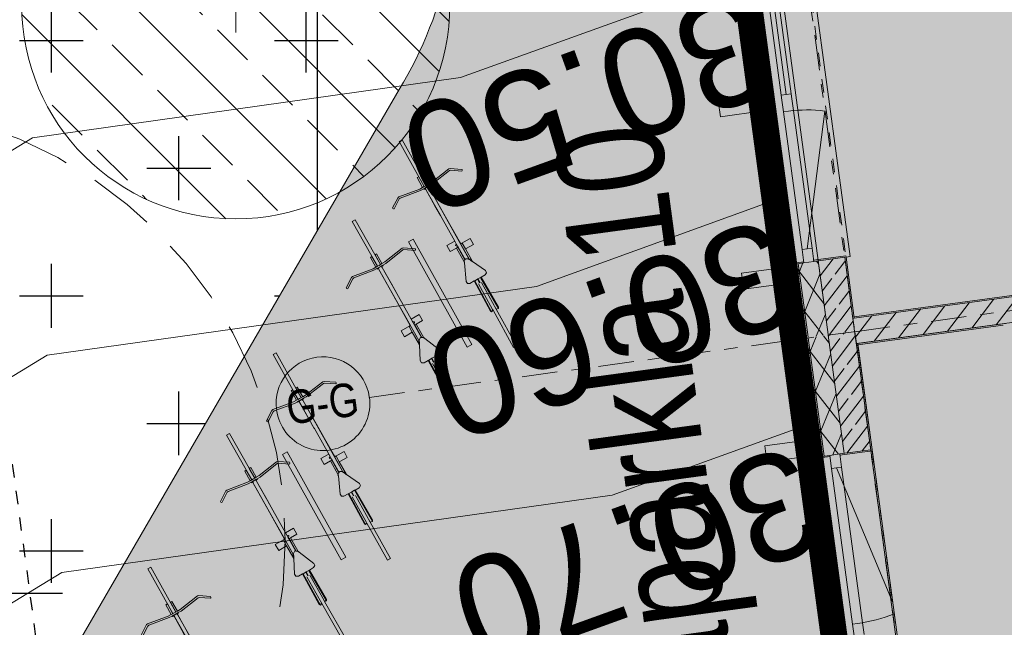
# Model space of a CAD drawing. Header units: metres. Extents: x 737835 to 905050, y 6570742 to 6590316.
# Tile 55 of 64: x 737977 to 737984.36, y 6590151.67 to 6590156.2. Entities that reach past the tile are written whole.
import ezdxf

# ---------------------------------------------------------------- set-up
doc = ezdxf.new("R2010")
doc.units = ezdxf.units.M
doc.header["$LTSCALE"] = 0.5
for name, pattern in [('ACAD_ISO10W100', [18, 12, -3, 0, -3]), ('DASHED', [0.75, 0.5, -0.25]), ('Double Dashed', [10.9361107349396, 5.29166650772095, -2.11666655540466, 1.4111111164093, -2.11666655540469])]:
    doc.linetypes.add(name, pattern=pattern)
for name, color, linetype in [('_Polka haljastus viirutus', 7, 'Continuous'), ('AR_aken', 7, 'Continuous'), ('AR_hoone', 7, 'Continuous'), ('AR_hoone lamellid2', 7, 'Continuous'), ('AR_hoone_põrand_lagi', 7, 'Continuous'), ('AR_hoone_sisesein', 7, 'Continuous'), ('AR_hoone_teljed', 251, 'Continuous'), ('AR_hoone_välissein', 7, 'Continuous'), ('AS_jalgrattad', 252, 'Continuous')]:
    doc.layers.add(name, color=color, linetype=linetype)
for name, color, linetype, lineweight in [('_Polka põõsad RG', 7, 'Continuous', 13), ('AR_ventkorstnad', 7, 'Continuous', 0), ('AS_hoone_projekt RG', 2, 'ACAD_ISO10W100', 15), ('AS_metall-leht ääris 0cm', 164, 'Continuous', 15), ('AS_salto_jalgrattahoidjad', 7, 'Continuous', 0), ('AS_sillutiskivi RG', 9, 'Continuous', 0), ('AS_tekst', 7, 'Continuous', 0), ('AS_välimööbel', 7, 'Continuous', 0), ('TM-vertikaal', 5, 'Continuous', 35), ('TM-vertikaal-181548', 5, 'Continuous', 35)]:
    doc.layers.add(name, color=color, linetype=linetype, lineweight=lineweight)
doc.styles.add('GENERATED_STYLE_1', font='ARIALN.TTF')
doc.styles.add('GENERATED_STYLE_3', font='ARIALNB.TTF')
doc.styles.add('TM_TXT', font='swissl.ttf')
pattern_1 = [(44.99999999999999, (-54000.00000173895, -254029.9999996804), (-91.92387818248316, 91.92387818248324), [])]
pattern_2 = [(60.00000000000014, (-54000.00000173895, -254029.9999996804), (-129.903810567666, 74.9999999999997), []), (120.0000000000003, (-54000.00000173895, -254029.9999996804), (129.9038105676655, 75.0000000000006), [])]
pattern_3 = [(44.99999999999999, (-54000.00000173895, -254029.9999996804), (-113.1370849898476, 113.1370849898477), []), (44.99999999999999, (-54056.56854423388, -253973.4314571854), (-113.1370849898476, 113.1370849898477), [120, -40])]

# ---------------------------------------------------------------- blocks, each defined once
blk = doc.blocks.new('A$C50616974')
at = {"layer": 'AS_jalgrattad', "color": 252, "linetype": 'Continuous', "lineweight": 9}
for p, q in [((-1.230862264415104, 1.255841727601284), (-1.248743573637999, 1.237802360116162)), ((-1.230862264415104, 1.255841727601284), (-0.9583066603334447, 0.9856741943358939)), ((-0.97618913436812, 0.9676359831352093), (-1.248743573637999, 1.237802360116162)), ((-0.9311356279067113, 1.013166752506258), (-0.8342010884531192, 1.146828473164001)), ((-0.9221159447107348, 1.004226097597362), (-0.8268250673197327, 1.135374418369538)), ((-0.8264722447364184, 1.151805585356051), (-0.8342010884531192, 1.146828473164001)), ((-0.819096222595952, 1.140351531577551), (-0.8268250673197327, 1.135374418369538)), ((-0.8264722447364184, 1.151805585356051), (-0.7404822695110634, 1.169397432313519)), ((-0.819096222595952, 1.140351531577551), (-0.7379368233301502, 1.156955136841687)), ((-0.7359859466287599, 1.166428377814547), (-0.7404822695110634, 1.169397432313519)), ((-0.734967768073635, 1.161451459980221), (-0.7379368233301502, 1.156955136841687)), ((-0.7359859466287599, 1.166428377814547), (-0.734967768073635, 1.161451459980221)), ((-1.008126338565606, 1.053716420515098), (-1.017066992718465, 1.044696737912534)), ((-1.017066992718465, 1.044696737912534), (-0.9579187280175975, 0.9860667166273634)), ((-1.008126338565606, 1.053716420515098), (-0.948991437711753, 0.9950996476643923)), ((-1.036051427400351, 1.025544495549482), (-1.044992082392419, 1.016524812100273)), ((-1.044992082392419, 1.016524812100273), (-0.9858588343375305, 0.9579096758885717)), ((-1.036051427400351, 1.025544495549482), (-0.9769048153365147, 0.9669161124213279)), ((-1.002660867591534, 0.9410092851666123), (-0.9858588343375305, 0.9579096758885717)), ((-0.9858588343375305, 0.9579096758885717), (-0.9769048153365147, 0.9669161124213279)), ((-0.9769048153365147, 0.9669161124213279), (-0.97618913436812, 0.9676359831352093)), ((-0.9768642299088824, 0.9489938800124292), (-0.9679235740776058, 0.9580135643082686)), ((-0.97618913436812, 0.9676359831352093), (-0.9668447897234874, 0.9770350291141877)), ((-0.9679235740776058, 0.9580135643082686), (-0.9672089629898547, 0.9587344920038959)), ((-0.9650232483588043, 0.9551386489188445), (-0.9679235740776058, 0.9580135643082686)), ((-0.9672089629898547, 0.9587344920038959), (-0.9493276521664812, 0.976773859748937)), ((-0.9672089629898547, 0.9587344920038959), (-0.9656803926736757, 0.9572193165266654)), ((-0.9583066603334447, 0.9856741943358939), (-0.9668447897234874, 0.9770350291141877)), ((-0.9477990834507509, 0.9752586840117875), (-0.9656803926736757, 0.9572193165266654)), ((-0.9642972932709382, 0.9558483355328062), (-0.9656803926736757, 0.9572193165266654)), ((-0.9477931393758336, 0.9752527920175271), (-0.9656744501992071, 0.9572134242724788)), ((-0.9579187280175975, 0.9860667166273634), (-0.9583066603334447, 0.9856741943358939)), ((-0.948991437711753, 0.9950996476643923), (-0.9579187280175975, 0.9860667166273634)), ((-0.9489391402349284, 0.9771658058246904), (-0.9493276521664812, 0.976773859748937)), ((-0.9493276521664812, 0.976773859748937), (-0.9477990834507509, 0.9752586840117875)), ((-0.9311356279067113, 1.013166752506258), (-0.948991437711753, 0.9950996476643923)), ((-0.9399984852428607, 0.986185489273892), (-0.9489391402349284, 0.9771658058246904)), ((-0.9457492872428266, 0.9740039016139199), (-0.9489391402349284, 0.9771658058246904)), ((-0.9461321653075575, 0.9736063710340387), (-0.9477990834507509, 0.9752586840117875)), ((-0.9457492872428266, 0.9740039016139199), (-0.9461321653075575, 0.9736063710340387)), ((-0.9461321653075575, 0.9736063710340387), (-0.943005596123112, 0.9705071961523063)), ((-0.9457492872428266, 0.9740039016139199), (-0.9456622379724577, 0.9739176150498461)), ((-0.9456622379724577, 0.9739176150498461), (-0.9453201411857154, 0.9742362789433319)), ((-0.9453201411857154, 0.9742362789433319), (-0.9367215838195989, 0.9829372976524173)), ((-0.9453201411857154, 0.9742362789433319), (-0.9452838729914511, 0.9742018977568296)), ((-0.936672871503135, 0.9828890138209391), (-0.9452838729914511, 0.9742018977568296)), ((-0.9452838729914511, 0.9742018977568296), (-0.9394339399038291, 0.96865631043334)), ((-0.9429864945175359, 0.9705440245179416), (-0.943005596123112, 0.9705071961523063)), ((-0.9429864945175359, 0.9705440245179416), (-0.9402723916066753, 0.9678366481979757)), ((-0.9394339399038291, 0.96865631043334), (-0.9402723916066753, 0.9678366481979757)), ((-0.9402723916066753, 0.9678366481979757), (-0.7866106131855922, 0.8145556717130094)), ((-0.9221159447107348, 1.004226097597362), (-0.9399984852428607, 0.986185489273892)), ((-0.9399984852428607, 0.986185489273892), (-0.9367215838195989, 0.9829372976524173)), ((-0.9394339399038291, 0.96865631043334), (-0.8407488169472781, 0.8691463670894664)), ((-0.9367215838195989, 0.9829372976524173), (-0.936672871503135, 0.9828890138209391)), ((-1.002660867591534, 0.9410092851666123), (-1.135464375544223, 0.8429022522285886)), ((-0.9936411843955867, 0.932068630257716), (-1.123945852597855, 0.8356273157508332)), ((-0.9936411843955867, 0.932068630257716), (-0.9768642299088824, 0.9489938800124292)), ((-0.9768642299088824, 0.9489938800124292), (-0.9735873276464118, 0.9457456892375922)), ((-0.9735873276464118, 0.9457456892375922), (-0.9648951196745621, 0.9544864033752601)), ((-0.9735873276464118, 0.9457456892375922), (-0.9735386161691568, 0.9456974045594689)), ((-0.9648608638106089, 0.9544518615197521), (-0.9735386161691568, 0.9456974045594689)), ((-0.9642972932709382, 0.9558483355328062), (-0.9650232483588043, 0.9551386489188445)), ((-0.9650232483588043, 0.9551386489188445), (-0.9646466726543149, 0.9547653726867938)), ((-0.9648975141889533, 0.9545123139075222), (-0.9648608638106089, 0.9544518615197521)), ((-0.9648951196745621, 0.9544864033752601), (-0.9646466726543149, 0.9547653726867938)), ((-0.9648608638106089, 0.9544518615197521), (-0.9648951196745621, 0.9544864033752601)), ((-0.9621460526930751, 0.9517143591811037), (-0.9648608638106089, 0.9544518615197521)), ((-0.9648608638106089, 0.9544518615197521), (-0.9620478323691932, 0.9518108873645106)), ((-0.9611320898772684, 0.9527108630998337), (-0.9642972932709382, 0.9558483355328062)), ((-0.9621460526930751, 0.9517143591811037), (-0.9628177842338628, 0.9510541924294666)), ((-0.9627624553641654, 0.9507452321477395), (-0.9628177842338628, 0.9510541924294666)), ((-0.9628177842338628, 0.9510541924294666), (-0.5286240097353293, 0.5179364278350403)), ((-0.8159701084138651, 0.804316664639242), (-0.9627624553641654, 0.9507452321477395)), ((-0.9620478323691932, 0.9518108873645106), (-0.9621460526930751, 0.9517143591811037)), ((-0.9611320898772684, 0.9527108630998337), (-0.9620478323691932, 0.9518108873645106)), ((-0.9611320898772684, 0.9527108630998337), (-0.9608779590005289, 0.9524589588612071)), ((-1.140373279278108, 0.8351299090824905), (-1.157207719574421, 0.7489884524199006)), ((-1.128854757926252, 0.8278549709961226), (-1.144743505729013, 0.7465525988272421)), ((-1.140373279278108, 0.8351299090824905), (-1.135464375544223, 0.8429022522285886)), ((-1.128854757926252, 0.8278549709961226), (-1.123945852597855, 0.8356273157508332)), ((-0.8407488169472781, 0.8691463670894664), (-0.7866106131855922, 0.8145556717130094)), ((-0.7818563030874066, 0.8107698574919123), (-0.8407488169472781, 0.8691463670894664)), ((-0.7866106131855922, 0.8145556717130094), (-0.7823331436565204, 0.8102888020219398)), ((-0.7818563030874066, 0.8107698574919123), (-0.7823331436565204, 0.8102888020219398)), ((-0.7823331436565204, 0.8102888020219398), (-0.6268018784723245, 0.6551429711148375)), ((-1.15419921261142, 0.7445184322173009), (-1.157207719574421, 0.7489884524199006)), ((-1.15419921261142, 0.7445184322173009), (-1.149213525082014, 0.7435440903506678)), ((-1.149213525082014, 0.7435440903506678), (-1.144743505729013, 0.7465525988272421)), ((-0.6256893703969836, 0.6124455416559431), (-0.8159701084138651, 0.804316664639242)), ((-0.7826957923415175, 0.7711248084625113), (-0.8159701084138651, 0.804316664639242)), ((-0.7826957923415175, 0.7711248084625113), (-0.6203463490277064, 0.60738049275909)), ((-0.6188276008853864, 0.6076553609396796), (-0.7826957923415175, 0.7711248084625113)), ((-0.5785918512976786, 0.7037791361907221), (-0.6268018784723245, 0.6551429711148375)), ((-0.5811092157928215, 0.6290792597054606), (-0.5425131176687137, 0.668016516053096)), ((-0.5425131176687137, 0.668016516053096), (-0.5785918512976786, 0.7037791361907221)), ((-0.6767019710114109, 0.5506816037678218), (-0.6230580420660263, 0.6047997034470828)), ((-0.6224131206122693, 0.6041604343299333), (-0.6278293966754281, 0.5986962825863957)), ((-0.6278293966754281, 0.5986962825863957), (-0.6276683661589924, 0.5985366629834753)), ((-0.6187277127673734, 0.6075563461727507), (-0.6276683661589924, 0.5985366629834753)), ((-0.6276683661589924, 0.5985366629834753), (-0.5923955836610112, 0.5635729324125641)), ((-0.6268018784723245, 0.6551429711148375), (-0.6117095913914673, 0.6400880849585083)), ((-0.6203463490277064, 0.60738049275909), (-0.6256893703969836, 0.6124455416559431)), ((-0.6230580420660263, 0.6047997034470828), (-0.6224131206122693, 0.6041604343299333)), ((-0.6201573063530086, 0.606456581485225), (-0.6224131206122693, 0.6041604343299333)), ((-0.6201573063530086, 0.606456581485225), (-0.6203463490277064, 0.60738049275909)), ((-0.6203463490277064, 0.60738049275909), (-0.6197663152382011, 0.6068306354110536)), ((-0.6197663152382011, 0.6068306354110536), (-0.6201573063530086, 0.606456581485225)), ((-0.6197663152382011, 0.6068306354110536), (-0.6197180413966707, 0.606784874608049)), ((-0.6188276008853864, 0.6076553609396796), (-0.6197180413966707, 0.606784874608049)), ((-0.6188276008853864, 0.6076553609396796), (-0.6187277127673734, 0.6075563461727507)), ((-0.6187277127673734, 0.6075563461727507), (-0.6176579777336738, 0.6064959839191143)), ((-0.5285686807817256, 0.5176274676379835), (-0.6176579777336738, 0.6064959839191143)), ((-0.6117095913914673, 0.6400880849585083), (-0.5982001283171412, 0.6428522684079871)), ((-0.6117095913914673, 0.6400880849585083), (-0.596665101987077, 0.6250808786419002)), ((-0.5982001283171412, 0.6428522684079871), (-0.594648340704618, 0.6254935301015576)), ((-0.594648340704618, 0.6254935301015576), (-0.596665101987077, 0.6250808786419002)), ((-0.596665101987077, 0.6250808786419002), (-0.5908361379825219, 0.6192663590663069)), ((-0.5908361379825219, 0.6192663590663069), (-0.5897576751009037, 0.6203543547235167)), ((-0.5908361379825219, 0.6192663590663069), (-0.5157706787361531, 0.5443869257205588)), ((-0.5897576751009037, 0.6203543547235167), (-0.5811092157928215, 0.6290792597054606)), ((-0.5897576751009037, 0.6203543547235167), (-0.5135647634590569, 0.5448290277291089)), ((-0.4973216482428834, 0.5460258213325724), (-0.5811092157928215, 0.6290792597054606)), ((-0.6406232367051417, 0.5149189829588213), (-0.6767019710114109, 0.5506816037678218)), ((-0.5923955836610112, 0.5635729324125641), (-0.6406232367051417, 0.5149189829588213)), ((-0.5923955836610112, 0.5635729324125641), (-0.5155190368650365, 0.4873699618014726)), ((-0.5265476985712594, 0.5199769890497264), (-0.5286240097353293, 0.5179364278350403)), ((-0.5286240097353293, 0.5179364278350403), (-0.5285686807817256, 0.5176274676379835)), ((-0.5285686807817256, 0.5176274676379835), (-0.5282850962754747, 0.5179061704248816)), ((-0.5282850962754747, 0.5179061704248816), (-0.5264554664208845, 0.5197042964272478)), ((-0.5253052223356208, 0.5149524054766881), (-0.5282850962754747, 0.5179061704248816)), ((-0.5276145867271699, 0.5231313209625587), (-0.5227504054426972, 0.5429880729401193)), ((-0.5265476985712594, 0.5199769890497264), (-0.5276145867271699, 0.5231313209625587)), ((-0.5264554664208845, 0.5197042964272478), (-0.5265476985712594, 0.5199769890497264)), ((-0.5250162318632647, 0.5154490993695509), (-0.5264554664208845, 0.5197042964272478)), ((-0.5250162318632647, 0.5154490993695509), (-0.5253052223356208, 0.5149524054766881)), ((-0.521114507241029, 0.5039133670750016), (-0.5250162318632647, 0.5154490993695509)), ((-0.5227504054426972, 0.5429880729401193), (-0.5157706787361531, 0.5443869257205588)), ((-0.5157706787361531, 0.5443869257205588), (-0.5135647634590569, 0.5448290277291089)), ((-0.5135647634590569, 0.5448290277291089), (-0.5027051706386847, 0.5470054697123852)), ((-0.5027051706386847, 0.5470054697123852), (-0.4984438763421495, 0.5453595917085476)), ((-0.4984438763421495, 0.5453595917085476), (-0.4973216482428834, 0.5460258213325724)), ((-0.4984438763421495, 0.5453595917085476), (-0.4945160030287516, 0.5438424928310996)), ((-0.4973216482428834, 0.5460258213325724), (-0.4954961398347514, 0.5471095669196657)), ((-0.4905369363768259, 0.5423056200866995), (-0.4954961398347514, 0.5471095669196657)), ((-0.4954961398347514, 0.5471095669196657), (-0.4945160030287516, 0.5438424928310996)), ((-0.4945160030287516, 0.5438424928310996), (-0.4905369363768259, 0.5423056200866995)), ((-0.4905369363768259, 0.5423056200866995), (-0.3609179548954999, 0.4922416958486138)), ((-0.5253052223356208, 0.5149524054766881), (-0.5313918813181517, 0.5044911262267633)), ((-0.5160448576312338, 0.488924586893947), (-0.5313918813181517, 0.5044911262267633)), ((-0.5313918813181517, 0.5044911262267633), (-0.5223126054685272, 0.5018541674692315)), ((-0.521114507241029, 0.5039133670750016), (-0.5223126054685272, 0.5018541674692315)), ((-0.5223126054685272, 0.5018541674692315), (-0.5194286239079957, 0.4989289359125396)), ((-0.5194286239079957, 0.4989289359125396), (-0.521114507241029, 0.5039133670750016)), ((-0.5160448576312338, 0.488924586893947), (-0.5194286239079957, 0.4989289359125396)), ((-0.5155190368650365, 0.4873699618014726), (-0.5160448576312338, 0.488924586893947)), ((-0.4777321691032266, 0.3756503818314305), (-0.5155190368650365, 0.4873699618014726)), ((-0.3542521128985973, 0.4610601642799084), (-0.3799268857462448, 0.4351584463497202)), ((-0.3491525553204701, 0.4784535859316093), (-0.3609179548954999, 0.4922416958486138)), ((-0.3542521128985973, 0.4610601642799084), (-0.3491525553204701, 0.4784535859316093)), ((-0.4639816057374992, 0.3631945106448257), (-0.4777321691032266, 0.3756503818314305)), ((-0.4461569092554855, 0.3683430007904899), (-0.4639816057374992, 0.3631945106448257)), ((-0.4215941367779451, 0.3931228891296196), (-0.4461569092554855, 0.3683430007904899)), ((-0.4183456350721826, 0.3964001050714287), (-0.4215941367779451, 0.3931228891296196)), ((-0.2393396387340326, 0.208261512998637), (-0.4215941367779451, 0.3931228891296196)), ((-0.4016851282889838, 0.41320787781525), (-0.4183456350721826, 0.3964001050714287)), ((-0.4183456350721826, 0.3964001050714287), (-0.2302603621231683, 0.2056245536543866)), ((-0.3998358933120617, 0.4150734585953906), (-0.4016851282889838, 0.41320787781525)), ((-0.4016851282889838, 0.41320787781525), (-0.3786729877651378, 0.3898665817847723)), ((-0.3831753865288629, 0.4318812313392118), (-0.3998358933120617, 0.4150734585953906)), ((-0.3998358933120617, 0.4150734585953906), (-0.3780387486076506, 0.3939587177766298)), ((-0.3838152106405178, 0.3804523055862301), (-0.2219139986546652, 0.2199696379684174)), ((-0.3799268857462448, 0.4351584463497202), (-0.3831753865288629, 0.4318812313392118)), ((-0.3831753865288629, 0.4318812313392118), (-0.1939911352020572, 0.2486197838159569)), ((-0.1967078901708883, 0.2576755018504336), (-0.3799268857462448, 0.4351584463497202)), ((-0.3673657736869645, 0.3999110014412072), (-0.2117235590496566, 0.2456324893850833)), ((-0.2070707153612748, 0.2410204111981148), (-0.2117235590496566, 0.2456324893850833)), ((-0.1987494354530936, 0.2494152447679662), (-0.2070707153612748, 0.2410204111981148)), ((-0.2069662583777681, 0.2409168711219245), (-0.2070707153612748, 0.2410204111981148)), ((-0.2069662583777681, 0.2409168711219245), (-0.1939911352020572, 0.2486197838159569)), ((0.0178813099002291, 0.01803936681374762), (-0.2069662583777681, 0.2409168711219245)), ((-0.1939911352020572, 0.2486197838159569), (-0.1967078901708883, 0.2576755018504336)), ((-0.2302603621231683, 0.2056245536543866), (-0.2393396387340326, 0.208261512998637)), ((-0.2219139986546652, 0.2199696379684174), (-0.2302603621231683, 0.2056245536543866)), ((-0.2278320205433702, 0.2200855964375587), (-0.228357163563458, 0.2195458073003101)), ((-0.2281234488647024, 0.2203744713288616), (-0.2278320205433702, 0.2200855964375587)), ((0, 0), (-0.2219139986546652, 0.2199696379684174)), ((0.0178813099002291, 0.01803936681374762), (0, 0))]:
    blk.add_line(p, q, dxfattribs=at)
blk = doc.blocks.new('põõsas')
at = {"transparency": 33554623}
h = blk.add_hatch(dxfattribs=at)
h.set_pattern_fill('ANSI33', color=92, scale=50)
h.set_pattern_definition([(45, (0, 0), (-224.5064030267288, 224.5064030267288), []), (45, (224.5065, 0), (-224.5064030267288, 224.5064030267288), [158.75, -79.375])])
h.paths.add_polyline_path([(800.2199823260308, -0.2352809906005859, 1), (-799.7800176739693, -0.2352809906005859, 1)])
for p, q in [((0.2199823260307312, 103.3043083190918), (0.2199823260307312, -103.774870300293)), ((103.7595716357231, -0.2352809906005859), (-103.3196069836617, -0.2352809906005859))]:
    blk.add_line(p, q)
blk.add_circle((0.2199823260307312, -0.2352809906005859), 800)
blk = doc.blocks.new('rattahoidja')
at = {"layer": 'AS_salto_jalgrattahoidjad', "color": 7, "linetype": 'Continuous', "flags": 128}
blk.add_lwpolyline([(634348.1402460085, 6580836.263617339), (634348.176134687, 6580836.245953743), (634348.5735655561, 6580837.053449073), (634348.5376767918, 6580837.071112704)], close=True, dxfattribs=at)
blk = doc.blocks.new('A$Cdbbbedd0')
at = {"color": 1, "linetype": 'DASHED', "ltscale": 2}
blk.add_lwpolyline([(-2853.315331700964, 48263.53120038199), (-293.3153317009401, 48263.53120038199), (-293.3153317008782, 92929.65095000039), (20630.00426878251, 92929.65095000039), (20630.00426878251, 95489.65095000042), (-2853.315331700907, 95489.65095000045), (-2853.315331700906, 48263.53120038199)], dxfattribs=at)
blk = doc.blocks.new('A$C2b1a9425')
at = {"layer": 'AR_hoone_sisesein', "linetype": 'Continuous', "lineweight": 15}
for points in [[(-23600.00000295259, -86820.00006416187), (-31590.00000328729, -86820.00006416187), (-31590.00000328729, -86830.00006416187), (-23600.00000295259, -86830.00006416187)], [(-30495.00000327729, -87020.0000641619), (-31590.00000328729, -87020.0000641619), (-31590.00000328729, -87030.00006416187), (-30495.00000327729, -87030.00006416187)]]:
    blk.add_hatch(color=251, dxfattribs=at).paths.add_polyline_path(points)
at = {"layer": 'AR_hoone_sisesein', "linetype": 'Continuous', "lineweight": 13}
h = blk.add_hatch(dxfattribs=at)
h.set_pattern_fill('COMMON_BRICK_0004', color=252, style=0, pattern_type=2)
h.set_pattern_definition(pattern_1)
h.paths.add_polyline_path([(-31600.00000328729, -86830.00006416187), (-31600.00005594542, -86925.0000648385), (-31600.00000328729, -87020.0000641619), (-31590.00000328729, -87020.0000641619), (-31590.00000328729, -86830.00006416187)])
h = blk.add_hatch(dxfattribs=at)
h.set_pattern_fill('COMMON_BRICK_0004', color=252, style=0, pattern_type=2)
h.set_pattern_definition(pattern_1)
h.paths.add_polyline_path([(-31590.00000328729, -86830.0001118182), (-31590.00000328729, -87020.00006059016), (-23797.99995929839, -87020.00006059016), (-23797.99995929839, -86830.0001118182)])
h = blk.add_hatch(dxfattribs=at)
h.set_pattern_fill('COMMON_BRICK_0002', color=252, style=0, pattern_type=2)
h.set_pattern_definition(pattern_1)
h.paths.add_polyline_path([(-31600.00000328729, -87020.0000641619), (-31590.00000328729, -87020.0000641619), (-31590.00000328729, -86930.00006399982), (-31600.00000328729, -86930.00006399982)])
at = {"layer": 'AR_hoone_välissein', "linetype": 'Continuous', "lineweight": 13}
h = blk.add_hatch(dxfattribs=at)
h.set_pattern_fill('BATT_INSULATION_0004', color=252, style=0, pattern_type=2)
h.set_pattern_definition(pattern_2)
h.paths.add_polyline_path([(-31999.99997780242, -86369.84999065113), (-31999.99997780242, -86925.00006454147), (-31949.99988958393, -86925.00006457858), (-31949.99988958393, -86369.84999065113)])
h = blk.add_hatch(dxfattribs=at)
h.set_pattern_fill('BATT_INSULATION_0004', color=252, style=0, pattern_type=2)
h.set_pattern_definition(pattern_2)
h.paths.add_polyline_path([(-31907.99998335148, -86369.84999871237), (-31949.9998688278, -86369.84999871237), (-31949.9998688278, -86925.00006457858), (-31800.0000891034, -86925.00006468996), (-31800.0000891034, -86369.84999871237), (-31832.99997338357, -86369.84999871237)])
at = {"layer": 'AR_hoone_välissein', "linetype": 'Continuous', "lineweight": 15}
for points in [[(-31590.0000032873, -86369.85001687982), (-31590.0000032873, -86359.85001687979), (-31833.0000032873, -86359.85001687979), (-31833.0000032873, -86369.85001687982), (-31600.0000032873, -86369.85001687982)], [(-31590.00000472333, -86369.85001843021), (-31600.00000417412, -86369.85001843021), (-31599.99999016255, -86830.00006416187), (-31589.99999071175, -86830.00006416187)], [(-31600.0000032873, -94419.99999968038), (-31590.00000328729, -94419.99999968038), (-31590.00000328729, -87020.0000641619), (-31600.00000328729, -87020.0000641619)], [(-31599.99996618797, -87020.0000641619), (-31600.00000239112, -87819.85001937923), (-31590.0000048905, -87819.85001937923), (-31590.00024656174, -87029.99972287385), (-31590.00002902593, -87020.0000641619)], [(-31600.00000328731, -87819.85001687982), (-31833.0000032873, -87819.85001687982), (-31833.0000032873, -87829.85001687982), (-31590.00000328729, -87829.85001687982), (-31590.00000328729, -87819.85001687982)]]:
    blk.add_hatch(color=251, dxfattribs=at).paths.add_polyline_path(points)
at = {"layer": 'AR_hoone_välissein', "linetype": 'Continuous', "lineweight": 13}
h = blk.add_hatch(dxfattribs=at)
h.set_pattern_fill('BETOON_1_0004', color=251, style=0, pattern_type=2)
h.set_pattern_definition(pattern_3)
h.paths.add_polyline_path([(-31799.99999876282, -86369.84996490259), (-31799.99999876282, -86925.00006468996), (-31600.00005594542, -86925.0000648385), (-31599.99997134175, -86369.84996490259)])
h = blk.add_hatch(dxfattribs=at)
h.set_pattern_fill('BATT_INSULATION_0002', color=252, style=0, pattern_type=2)
h.set_pattern_definition(pattern_2)
h.paths.add_polyline_path([(-31999.99998150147, -87819.85001387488), (-31949.99987581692, -87819.85001387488), (-31949.99987581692, -86930.00006399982), (-31999.99998150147, -86930.00006399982)])
h = blk.add_hatch(dxfattribs=at)
h.set_pattern_fill('BATT_INSULATION_0002', color=252, style=0, pattern_type=2)
h.set_pattern_definition(pattern_2)
h.paths.add_polyline_path([(-31949.99986122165, -87819.85002259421), (-31907.99999331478, -87819.85002259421), (-31833.00001008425, -87819.85002259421), (-31800.00013407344, -87819.85002259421), (-31800.00013407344, -86930.00006399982), (-31949.99986122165, -86930.00006399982)])
h = blk.add_hatch(dxfattribs=at)
h.set_pattern_fill('BETOON_1_0002', color=251, style=0, pattern_type=2)
h.set_pattern_definition(pattern_3)
h.paths.add_polyline_path([(-31800.00001820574, -87819.85002337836), (-31599.99999588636, -87819.85002337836), (-31599.99995583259, -86930.00006399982), (-31800.00001820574, -86930.00006399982)])
at = {"layer": 'AR_aken', "color": 7, "linetype": 'Continuous', "lineweight": 18, "ltscale": 100}
for p, q in [((-32088.00000328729, -80019.85001687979), (-32088.00000328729, -86369.85001687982)), ((-31560.00000328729, -80019.85001687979), (-31560.00000328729, -86369.85001687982)), ((-31908.00000328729, -85107.34872787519), (-31908.00000328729, -83882.34872787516)), ((-31870.50000328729, -83882.34872787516), (-31870.50000328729, -85107.34872787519)), ((-31833.00000328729, -83882.34872787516), (-31833.00000328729, -85107.34872787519)), ((-31908.00000328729, -86269.85001687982), (-31908.00000328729, -85232.34872787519)), ((-31870.50000328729, -86269.85001687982), (-31601.97491037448, -85267.70072702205)), ((-31833.00000328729, -85232.34872787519), (-31833.00000328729, -86269.85001687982)), ((-32088.00000328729, -86369.85001687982), (-32058.00000328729, -86369.85001687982)), ((-31560.00000328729, -86369.85001687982), (-31590.00000328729, -86369.85001687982)), ((-32058.00000328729, -87819.85001687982), (-32088.00000328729, -87819.85001687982)), ((-32088.00000328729, -87819.85001687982), (-32088.00000328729, -93405.00002829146)), ((-31908.00000328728, -89091.13654563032), (-31908.00000328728, -87919.85001687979)), ((-31870.5000032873, -87919.85001687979), (-31590.00018615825, -88966.68958591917)), ((-31833.00000328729, -87919.85001687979), (-31833.00000328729, -89091.13654563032))]:
    blk.add_line(p, q, dxfattribs=at)
at = {"layer": 'AR_aken', "color": 7, "linetype": 'DASHED', "lineweight": 18, "ltscale": 100}
for p, q in [((-32058.00000328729, -80027.85001687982), (-32058.00000328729, -86361.85001687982)), ((-31590.00000328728, -80029.85001687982), (-31590.00000328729, -86359.85001687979)), ((-32058.00000328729, -87827.85001687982), (-32058.00000328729, -93397.00002829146)), ((-31590.00000328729, -87829.85001687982), (-31590.00000328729, -93395.00002829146))]:
    blk.add_line(p, q, dxfattribs=at)
at = {"layer": 'AR_aken', "color": 7, "linetype": 'Continuous', "lineweight": 20, "ltscale": 100}
for p, q in [((-31908.00000328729, -85144.84872787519), (-31908.00000328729, -85107.34872787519)), ((-31908.00000328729, -85107.34872787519), (-31833.00000328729, -85107.34872787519)), ((-31833.00000328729, -85107.34872787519), (-31833.00000328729, -85144.84872787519)), ((-31908.00000328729, -85232.34872787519), (-31908.00000328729, -85144.84872787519)), ((-31833.00000328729, -85144.84872787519), (-31833.00000328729, -85232.34872787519)), ((-31833.00000328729, -85232.34872787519), (-31908.00000328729, -85232.34872787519)), ((-31908.00000328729, -86369.85001687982), (-31908.00000328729, -86269.85001687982)), ((-31908.00000328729, -86269.85001687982), (-31833.00000328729, -86269.85001687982)), ((-31833.00000328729, -86269.85001687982), (-31833.00000328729, -86369.85001687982)), ((-32058.00000328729, -86369.85001687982), (-32058.00000328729, -86361.85001687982)), ((-31908.00000328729, -86361.85001687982), (-32058.00000328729, -86361.85001687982)), ((-31833.00000328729, -86359.85001687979), (-31590.00000328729, -86359.85001687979)), ((-31590.00000328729, -86369.85001687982), (-31590.00000328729, -86359.85001687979)), ((-32058.00000328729, -87819.85001687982), (-32058.00000328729, -87827.85001687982)), ((-31908.00000328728, -87827.85001687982), (-32058.00000328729, -87827.85001687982)), ((-31908.00000328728, -87919.85001687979), (-31908.00000328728, -87819.85001687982)), ((-31833.00000328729, -87819.85001687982), (-31833.00000328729, -87919.85001687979)), ((-31833.00000328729, -87829.85001687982), (-31590.00000328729, -87829.85001687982)), ((-31590.00000328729, -87819.85001687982), (-31590.00000328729, -87829.85001687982)), ((-31833.00000328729, -87919.85001687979), (-31908.00000328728, -87919.85001687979)), ((-31908.00000328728, -89178.63654563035), (-31908.00000328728, -89091.13654563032)), ((-31908.00000328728, -89091.13654563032), (-31833.00000328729, -89091.13654563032)), ((-31833.00000328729, -89091.13654563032), (-31833.00000328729, -89178.63654563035))]:
    blk.add_line(p, q, dxfattribs=at)
at = {"layer": 'AR_aken', "color": 7, "linetype": 'Continuous', "lineweight": 13, "ltscale": 100}
for p, q in [((-31908.00000328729, -86369.85001687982), (-31833.00000328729, -86369.85001687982)), ((-31908.00000328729, -86369.85001687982), (-31833.00000328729, -86369.85001687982)), ((-31908.00000328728, -87819.85001687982), (-31833.00000328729, -87819.85001687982)), ((-31908.00000328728, -87819.85001687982), (-31833.00000328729, -87819.85001687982))]:
    blk.add_line(p, q, dxfattribs=at)
at = {"layer": 'AR_aken', "color": 7, "linetype": 'Continuous', "lineweight": 18, "ltscale": 100}
for centre, radius, start, end in [((-31870.50000328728, -86269.85001687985), 1037.50128900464, 74.9999999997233, 90), ((-31870.50000328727, -87919.85001687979), 1171.286528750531, 270, 283.8558577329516)]:
    blk.add_arc(centre, radius, start, end, dxfattribs=at)
at = {"layer": 'AR_hoone lamellid2', "color": 7, "linetype": 'Continuous', "lineweight": 20, "ltscale": 100, "flags": 128}
for points in [[(-32060.00000328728, -85204.84872787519), (-32060.00000328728, -85084.84872787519), (-32380.00000328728, -85084.84872787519), (-32380.00000328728, -85204.84872787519)], [(-32060.00000328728, -86504.84872787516), (-32060.00000328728, -86384.84872787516), (-32380.00000328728, -86384.84872787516), (-32380.00000328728, -86504.84872787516)], [(-32060.00000328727, -87804.84872787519), (-32060.00000328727, -87684.84872787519), (-32380.00000328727, -87684.84872787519), (-32380.00000328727, -87804.84872787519)]]:
    blk.add_lwpolyline(points, close=True, dxfattribs=at)
at = {"layer": 'AR_hoone_põrand_lagi', "color": 252, "linetype": 'Continuous', "lineweight": 20, "ltscale": 100, "flags": 128}
for points in [[(-31600.00005601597, -87020.0000641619), (-23600.00000295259, -87020.0000641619), (-23600.00000234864, -61849.99999969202), (-25600.04392495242, -61849.99999969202), (-31800.00000173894, -61849.99999969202), (-31800.00000173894, -86925.00006468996)], [(-23600.00000295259, -87020.0000641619), (-31600.00005601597, -87020.0000641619)]]:
    blk.add_lwpolyline(points, dxfattribs=at)
at = {"layer": 'AR_hoone_sisesein', "color": 7, "linetype": 'Continuous', "lineweight": 13, "ltscale": 100}
for p, q in [((-23797.9999592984, -86830.0001118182), (-31590.00000328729, -86830.0001118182)), ((-31590.00000328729, -87020.0000172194), (-30495.00003528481, -87020.0000172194)), ((-30475.00000327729, -87020.0000641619), (-30495.00000327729, -87020.0000641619))]:
    blk.add_line(p, q, dxfattribs=at)
at = {"layer": 'AR_hoone_sisesein', "color": 7, "linetype": 'Continuous', "lineweight": 20, "ltscale": 100, "flags": 128}
for points in [[(-23600.00000295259, -86820.00006416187), (-31590.00000328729, -86820.00006416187)], [(-31590.00000328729, -87030.00006416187), (-30495.00000327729, -87030.00006416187)]]:
    blk.add_lwpolyline(points, dxfattribs=at)
at = {"layer": 'AR_hoone_sisesein', "color": 7, "linetype": 'Continuous', "lineweight": 13, "ltscale": 100, "flags": 128}
for points in [[(-31590.00000328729, -86820.00006416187), (-31590.00000328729, -86830.00006416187)], [(-31590.00000328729, -87020.0000641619), (-31590.00000328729, -87030.00006416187)], [(-31590.00000328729, -87020.0000641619), (-31590.00000328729, -87029.99972287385)]]:
    blk.add_lwpolyline(points, dxfattribs=at)
at = {"layer": 'AR_hoone_teljed', "color": 7, "linetype": 'Double Dashed', "lineweight": 13, "ltscale": 100}
for p, q in [((-31600.00003784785, -55307.1214761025), (-31600.00005594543, -86925.0000648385)), ((-35260.0076684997, -86930.00006399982), (-31590.00000328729, -86930.00006399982)), ((-31600.00005594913, -86930.00006399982), (2715.397293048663, -86930.00006399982)), ((-31600.00000325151, -86930.00006399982), (-31600.00000325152, -137762.8654913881))]:
    blk.add_line(p, q, dxfattribs=at)
at = {"layer": 'AR_hoone_teljed', "color": 5, "linetype": 'Double Dashed', "lineweight": 13, "ltscale": 100}
blk.add_line((-31600.00005594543, -86925.0000648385), (-31600.00006181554, -94830.00004185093), dxfattribs=at)
at = {"layer": 'AR_hoone_teljed', "color": 7, "linetype": 'Continuous', "lineweight": 13, "ltscale": 100}
for start, end in [(0.8185400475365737, 179.1814598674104), (180, 0)]:
    blk.add_arc((-35610.0076684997, -86930.00006399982), 350.0000000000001, start, end, dxfattribs=at)
at = {"layer": 'AR_hoone_teljed', "color": 7, "linetype": 'Double Dashed', "lineweight": 13, "ltscale": 100}
blk.add_point((-35260.0076684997, -86930.00006399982), dxfattribs=at)
blk.add_point((-35260.0076684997, -86930.00006399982), dxfattribs=at)
blk.add_point((-35260.0076684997, -86930.00006399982), dxfattribs=at)
at = {"layer": 'AR_hoone_välissein', "color": 7, "linetype": 'Continuous', "lineweight": 20, "ltscale": 100}
for p, q in [((-31908.0000032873, -86361.85001687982), (-32058.0000032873, -86361.85001687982)), ((-32058.0000032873, -86369.85001687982), (-32058.0000032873, -86361.85001687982)), ((-31833.0000032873, -86359.85001687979), (-31590.0000032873, -86359.85001687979)), ((-31590.0000032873, -86369.85001687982), (-31590.0000032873, -86359.85001687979)), ((-32058.00000328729, -87819.85001687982), (-32058.00000328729, -87827.85001687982)), ((-31908.00000328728, -87827.85001687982), (-32058.00000328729, -87827.85001687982)), ((-31833.0000032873, -87829.85001687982), (-31590.00000328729, -87829.85001687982)), ((-31590.00000328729, -87819.85001687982), (-31590.00000328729, -87829.85001687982))]:
    blk.add_line(p, q, dxfattribs=at)
at = {"layer": 'AR_hoone_välissein', "color": 7, "linetype": 'Continuous', "lineweight": 13, "ltscale": 100}
for p, q in [((-32050.0000032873, -86369.85001687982), (-31908.0000032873, -86369.85001687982)), ((-32049.99994594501, -86369.84999065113), (-32049.99994594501, -86925.00006450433)), ((-31999.99997780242, -86369.84999065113), (-31999.99997780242, -86925.00006454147)), ((-31949.99988958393, -86369.84999065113), (-31949.99988958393, -86925.00006457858)), ((-31908.0000032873, -86369.85001687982), (-31908.0000032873, -86361.85001687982)), ((-31908.0000032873, -86369.85001687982), (-31833.0000032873, -86369.85001687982)), ((-31833.0000032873, -86369.85001687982), (-31833.0000032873, -86359.85001687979)), ((-31600.0000032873, -86369.85001687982), (-31833.0000032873, -86369.85001687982)), ((-31799.99999876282, -86369.84996490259), (-31799.99999876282, -86925.00006468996)), ((-31599.99999012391, -86830.00015338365), (-31600.00000413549, -86369.85001808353)), ((-31600.00000328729, -86830.00006416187), (-31600.00005594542, -86925.0000648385)), ((-31600.00000328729, -86830.00006416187), (-31600.00005594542, -86925.0000648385)), ((-31590.00000328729, -86830.00006416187), (-31600.00000328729, -86830.00006416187)), ((-31590.00000328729, -86830.00006416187), (-31600.00000328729, -86830.00006416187)), ((-32049.99998694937, -86930.00006399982), (-32050.00000028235, -87819.85001387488)), ((-31999.99998150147, -86930.00006399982), (-31999.99998150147, -87819.85001387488)), ((-31949.99987581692, -86930.00006399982), (-31949.99987581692, -87819.85001387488)), ((-31800.00001820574, -86930.00006399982), (-31800.00001820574, -87819.85002337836)), ((-31600.00005594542, -86925.0000648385), (-31600.00000328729, -87020.0000641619)), ((-31600.00005594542, -86925.0000648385), (-31600.00000328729, -87020.0000641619)), ((-31600.00000328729, -86930.00006399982), (-31600.00000328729, -87020.0000641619)), ((-31600.00000328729, -86930.00006399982), (-31600.00000328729, -87020.0000641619)), ((-31600.0000032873, -94419.99999968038), (-31600.0000032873, -87020.00000352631)), ((-31600.00000224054, -87819.850017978), (-31599.99995396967, -87020.00000352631)), ((-31600.00000328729, -87020.0000641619), (-31590.00000328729, -87020.0000641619)), ((-31600.00000328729, -87020.0000641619), (-31590.00000328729, -87020.0000641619)), ((-31600.00000328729, -87020.0000641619), (-31590.00000328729, -87020.0000641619)), ((-31600.00000328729, -87020.0000641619), (-31590.00000328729, -87020.0000641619)), ((-32050.00000328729, -87819.85001687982), (-31908.00000328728, -87819.85001687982)), ((-31908.00000328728, -87819.85001687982), (-31908.00000328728, -87827.85001687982)), ((-31908.00000328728, -87819.85001687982), (-31833.0000032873, -87819.85001687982)), ((-31833.0000032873, -87819.85001687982), (-31833.0000032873, -87829.85001687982)), ((-31600.00000328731, -87819.85001687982), (-31833.0000032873, -87819.85001687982))]:
    blk.add_line(p, q, dxfattribs=at)
at = {"layer": 'AR_hoone_välissein', "color": 7, "linetype": 'Continuous', "lineweight": 20, "ltscale": 100, "flags": 128}
for points in [[(-32058.0000032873, -86369.84994970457), (-32058.0000032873, -86925.0000644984)], [(-31590.00000328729, -86830.00006416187), (-31590.00000328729, -86369.84994970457)], [(-32058.00000328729, -86930.00006399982), (-32058.00000328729, -87819.85012632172)], [(-31590.00000328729, -94419.99999968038), (-31590.00000328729, -87020.0000641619)], [(-31590.00000328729, -87029.99972287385), (-31590.00000328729, -87020.0000641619)], [(-31590.00000328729, -87819.85012632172), (-31590.00000328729, -87029.99972287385)]]:
    blk.add_lwpolyline(points, dxfattribs=at)
at = {"layer": 'AR_hoone_teljed', "color": 7, "linetype": 'Continuous', "lineweight": 13, "insert": (-35884.12566849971, -86928.55874047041), "char_height": 250, "attachment_point": 4, "style": 'GENERATED_STYLE_3'}
blk.add_mtext('\\A1;\\pt0;{\\fArial Narrow|b0|i0|c186|p34;G-G}', dxfattribs=at)
blk.add_mtext('\\A1;\\pt0;{\\fArial Narrow|b0|i0|c186|p34;G-G}', dxfattribs=at)

msp = doc.modelspace()

# ---------------------------------------------------------------- hatches: boundary and pattern name
at = {"layer": '_Polka haljastus viirutus', "true_color": 0x139b48}
h = msp.add_hatch(dxfattribs=at)
h.set_pattern_fill('CROSS', color=114, scale=0.15)
h.set_pattern_definition([(0, (0, 0), (0.9524999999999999, 0.9524999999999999), [0.47625, -1.42875]), (90, (0.238125, -0.238125), (-0.9524999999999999, 0.9524999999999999), [0.47625, -1.42875])])
edge = h.paths.add_edge_path(flags=16)
edge.add_arc((737975.7880081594, 6590163.118110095), 1.250000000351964, 0, 360)
edge = h.paths.add_edge_path(flags=16)
edge.add_arc((737975.7349123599, 6590152.31823273), 1.250000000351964, 0, 360)
edge = h.paths.add_edge_path()
edge.add_line((737973.1516994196, 6590162.36345889), (737976.170513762, 6590167.495195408))
edge.add_arc((737977.4786868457, 6590166.70042204), 1.530680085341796, 9.047565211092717, 148.7194567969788, ccw=False)
edge.add_line((737978.9903224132, 6590166.941128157), (737980.2468521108, 6590157.64947205))
edge.add_arc((737977.2676211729, 6590157.247628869), 3.006209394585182, -31.360031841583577, 7.681780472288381, ccw=False)
edge.add_line((737979.834665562, 6590155.683155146), (737976.8188695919, 6590150.490873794))
edge.add_arc((737975.5217863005, 6590151.244249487), 1.500000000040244, 187.7015048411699, 329.8509985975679, ccw=False)
edge.add_line((737974.0353167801, 6590151.043231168), (737972.7645309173, 6590160.440307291))
edge.add_arc((737975.7374699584, 6590160.84234393), 3.000000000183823, 149.5332456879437, 187.701504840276, ccw=False)
at = {"layer": 'AR_hoone', "linetype": 'ByBlock'}
h = msp.add_hatch(dxfattribs=at)
h.set_pattern_fill('ANGLE', color=256)
h.set_pattern_definition([(0, (0, 0), (0, 6.985), [5.08, -1.905]), (90, (0, 0), (-6.985, 4.277078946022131e-16), [5.08, -1.905])])
edge = h.paths.add_edge_path()
edge.add_line((737973.1516994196, 6590162.36345889), (737976.170513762, 6590167.495195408))
edge.add_arc((737977.4786868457, 6590166.70042204), 1.530680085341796, 9.047565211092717, 148.7194567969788, ccw=False)
edge.add_line((737978.9903224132, 6590166.941128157), (737980.2468521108, 6590157.64947205))
edge.add_arc((737977.2676211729, 6590157.247628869), 3.006209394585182, -31.360031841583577, 7.681780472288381, ccw=False)
edge.add_line((737979.834665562, 6590155.683155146), (737976.8188695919, 6590150.490873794))
edge.add_arc((737975.5217863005, 6590151.244249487), 1.500000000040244, 187.7015048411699, 329.8509985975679, ccw=False)
edge.add_line((737974.0353167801, 6590151.043231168), (737972.7645309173, 6590160.440307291))
edge.add_arc((737975.7374699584, 6590160.84234393), 3.000000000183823, 149.5332456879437, 187.701504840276, ccw=False)
edge = h.paths.add_edge_path(flags=16)
edge.add_arc((737975.7880081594, 6590163.118110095), 1.250000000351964, 0, 360)
edge = h.paths.add_edge_path(flags=16)
edge.add_arc((737975.7349123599, 6590152.31823273), 1.250000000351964, 0, 360)
at = {"layer": 'AS_hoone_projekt RG', "linetype": 'ByBlock', "ltscale": 0.1}
h = msp.add_hatch(color=256, dxfattribs=at)
h.dxf.hatch_style = 1
h.paths.add_polyline_path([(737979.0868998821, 6590135.957321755), (737977.784161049, 6590145.590633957), (737983.7885069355, 6590146.402613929), (737979.0261150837, 6590181.619058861), (737984.9720329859, 6590182.423137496), (737981.0722638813, 6590211.260644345), (737989.991055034, 6590212.466750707), (737985.9293050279, 6590242.502161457), (738003.2873051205, 6590244.8495193), (738017.3139376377, 6590141.126821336)])
at = {"layer": 'AS_sillutiskivi RG'}
h = msp.add_hatch(dxfattribs=at)
h.set_pattern_fill('AR-HBONE', color=256, scale=0.003)
h.set_pattern_definition([(45, (0, 0), (0, 0.4310522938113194), [0.9144000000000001, -0.3048]), (135, (0.215526, 0.215526), (4.263256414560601e-17, 0.4310522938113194), [0.9144000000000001, -0.3048])])
edge = h.paths.add_edge_path()
edge.add_line((737983.4830792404, 6590103.351854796), (737979.0740109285, 6590135.955578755))
edge.add_line((737979.0740109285, 6590135.955578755), (737979.0868998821, 6590135.957321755))
edge.add_line((737979.0868998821, 6590135.957321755), (737977.784161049, 6590145.590633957))
edge.add_line((737977.784161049, 6590145.590633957), (737983.7885069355, 6590146.402613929))
edge.add_line((737983.7885069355, 6590146.402613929), (737980.9768545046, 6590167.17900814))
edge.add_line((737980.9768545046, 6590167.17900814), (737978.9903224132, 6590166.941128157))
edge.add_line((737978.9903224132, 6590166.941128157), (737980.2468521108, 6590157.64947205))
edge.add_arc((737977.2676211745, 6590157.247628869), 3.006209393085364, -31.360031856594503, 7.681780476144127, ccw=False)
edge.add_line((737979.834665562, 6590155.683155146), (737976.8188695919, 6590150.490873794))
edge.add_arc((737975.5217863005, 6590151.244249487), 1.500000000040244, 187.7015048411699, 329.8509985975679, ccw=False)
edge.add_line((737974.0353167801, 6590151.043231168), (737972.7645309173, 6590160.440307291))
edge.add_arc((737975.7374699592, 6590160.84234393), 3.00000000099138, 149.5332456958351, 187.7015048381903, ccw=False)
edge.add_line((737973.1516994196, 6590162.36345889), (737976.170513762, 6590167.495195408))
edge.add_arc((737977.4786868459, 6590166.700422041), 1.530680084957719, 9.047565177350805, 148.7194568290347, ccw=False)
edge.add_line((737978.9903224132, 6590166.941128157), (737980.9768545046, 6590167.17900814))
edge.add_line((737980.9768545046, 6590167.17900814), (737979.0776479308, 6590181.223064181))
edge.add_line((737979.0776479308, 6590181.223064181), (737976.4692339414, 6590180.880048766))
edge.add_arc((737961.7923576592, 6590184.636616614), 15.14999998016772, 329.5332456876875, 345.64327380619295, ccw=False)
edge.add_line((737974.8504988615, 6590176.954986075), (737968.8775933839, 6590166.797012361))
edge.add_line((737968.8775933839, 6590166.797012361), (737971.5396224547, 6590147.112114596))
edge.add_arc((737968.5666834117, 6590146.710077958), 3.000000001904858, -30.149001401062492, 7.7015048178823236, ccw=False)
edge.add_line((737971.1608499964, 6590145.203326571), (737965.9948735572, 6590136.309089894))
edge.add_line((737965.9948735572, 6590136.309089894), (737966.6562030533, 6590131.474723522))
edge.add_line((737966.6562030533, 6590131.474723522), (737973.9909202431, 6590124.281226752))
edge.add_arc((737971.8902982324, 6590122.13940808), 3.000000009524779, 7.705853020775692, 45.55635914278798, ccw=False)
edge.add_line((737974.8632067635, 6590122.541670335), (737975.8292883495, 6590115.397608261))
edge.add_arc((737969.883410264, 6590114.593534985), 6.000000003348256, -30.466754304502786, 7.701504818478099, ccw=False)
edge.add_line((737975.0549513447, 6590111.551305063), (737970.4519059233, 6590103.727861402))
edge.add_line((737970.4519059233, 6590103.727861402), (737963.3686745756, 6590102.769834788))
edge.add_line((737963.3686745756, 6590102.769834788), (737963.4853048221, 6590101.903634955))
edge.add_line((737963.4853048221, 6590101.903634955), (737964.2599999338, 6590096.149999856))
edge.add_line((737964.2599999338, 6590096.149999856), (737968.044939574, 6590096.676919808))
edge.add_line((737968.044939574, 6590096.676919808), (738030.6107786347, 6590105.376896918))
edge.add_line((738030.6107786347, 6590105.376896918), (738029.7403083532, 6590111.683526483))
edge.add_arc((738027.7647367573, 6590111.420697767), 1.992978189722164, -82.45412189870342, 7.578091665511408, ccw=False)
edge.add_line((738028.0264547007, 6590109.444978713), (738027.6517325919, 6590109.394304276))
edge.add_line((738027.6517325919, 6590109.394304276), (738021.7249182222, 6590108.523879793))
edge.add_line((738021.7249182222, 6590108.523879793), (737983.4830792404, 6590103.351854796))
edge = h.paths.add_edge_path(flags=16)
edge.add_arc((737977.25940435, 6590103.73078628), 2.249999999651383, 0, 360)

# ---------------------------------------------------------------- linework, layer by layer
at = {"layer": 'AR_hoone', "linetype": 'Continuous', "lineweight": 30, "const_width": 0.2}
msp.add_lwpolyline([(737979.0868998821, 6590135.957321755), (737979.0868998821, 6590135.957321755), (737977.784161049, 6590145.590633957), (737983.7885069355, 6590146.402613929), (737979.0261150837, 6590181.619058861), (737984.9720329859, 6590182.423137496), (737981.0722638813, 6590211.260644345), (737989.991055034, 6590212.466750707), (737985.9293050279, 6590242.502161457), (738003.2873051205, 6590244.8495193), (738017.3139376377, 6590141.126821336), (738017.3139376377, 6590141.126821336)], close=True, dxfattribs=at)
at = {"layer": 'AR_ventkorstnad', "linetype": 'DASHED', "ltscale": 2}
msp.add_circle((737975.7349123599, 6590152.31823273), 3.250000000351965, dxfattribs=at)
at = {"layer": 'AS_metall-leht ääris 0cm'}
msp.add_lwpolyline([(737973.1516994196, 6590162.36345889), (737976.170513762, 6590167.495195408, -0.6980761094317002), (737978.9903224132, 6590166.941128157), (737980.2468521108, 6590157.64947205, -0.1720192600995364), (737979.834665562, 6590155.683155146), (737976.8188695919, 6590150.490873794, -0.7142776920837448), (737974.0353167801, 6590151.043231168), (737972.7645309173, 6590160.440307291, -0.1680974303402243)], format="xyb", close=True, dxfattribs=at)
at = {"layer": 'AS_sillutiskivi RG', "color": 9}
msp.add_lwpolyline([(737979.0868998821, 6590135.957321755), (737977.784161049, 6590145.590633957), (737983.7885069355, 6590146.402613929), (737980.9768545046, 6590167.17900814)], dxfattribs=at)
msp.add_lwpolyline([(737978.9903224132, 6590166.941128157), (737980.2468521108, 6590157.64947205, -0.1720192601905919), (737979.834665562, 6590155.683155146), (737976.8188695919, 6590150.490873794, -0.7142776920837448), (737974.0353167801, 6590151.043231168), (737972.7645309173, 6590160.440307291, -0.168097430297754), (737973.1516994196, 6590162.36345889)], format="xyb", dxfattribs=at)

# ---------------------------------------------------------------- block references
at = {"layer": '_Polka põõsad RG', "xscale": 0.002, "yscale": 0.002, "zscale": 0.0018, "rotation": 90}
msp.add_blockref('põõsas', (737978.6145864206, 6590156.316858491), dxfattribs=at)
at = {"layer": 'AR_hoone', "color": 6, "linetype": 'ByBlock', "xscale": 0.001, "yscale": 0.001, "zscale": 0.001, "rotation": 7.704170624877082}
msp.add_blockref('A$Cdbbbedd0', (737983.9361541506, 6590103.412623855), dxfattribs=at)
at = {"layer": 'AS_jalgrattad', "lineweight": 0, "yscale": -1, "rotation": 254.3500031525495}
for p in [(737980.7134126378, 6590153.770749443), (737979.7712807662, 6590152.181497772), (737978.8349266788, 6590150.581864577)]:
    msp.add_blockref('A$C50616974', p, dxfattribs=at)
at = {"layer": 'AS_jalgrattad', "lineweight": 0, "rotation": 344.329819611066}
for p in [(737980.3522243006, 6590153.169029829), (737979.4131267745, 6590151.57443282)]:
    msp.add_blockref('A$C50616974', p, dxfattribs=at)
at = {"layer": 'AS_välimööbel', "rotation": 235.3032523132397}
for p in [(-4311536.221644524, 10857728.82050854), (-4311537.163776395, 10857727.23125687)]:
    msp.add_blockref('rattahoidja', p, dxfattribs=at)

# ---------------------------------------------------------------- texts
at = {"layer": 'AS_tekst', "color": 7, "insert": (737982.7661614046, 6590149.945348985), "char_height": 0.8, "attachment_point": 7, "rotation": 97.70150464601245, "line_spacing_factor": 0.7765243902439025, "style": 'GENERATED_STYLE_1'}
msp.add_mtext('rattaparkla 10', dxfattribs=at)

# ---------------------------------------------------------------- next in the draw order: block references
at = {"layer": 'AR_hoone', "linetype": 'ByBlock', "lineweight": 30, "ltscale": 0.1, "xscale": 0.0009999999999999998, "yscale": 0.0009999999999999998, "zscale": 0.0009999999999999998, "rotation": 7.701504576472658}
msp.add_blockref('A$C2b1a9425', (738002.9053749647, 6590244.256178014), dxfattribs=at)

# ---------------------------------------------------------------- next in the draw order: linework, layer by layer
at = {"layer": 'TM-vertikaal-181548', "color": 151, "linetype": 'Continuous', "lineweight": 9, "flags": 128}
for points, elevation in [([(737970.464014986, 6590155.08404993), (737973.2696430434, 6590152.994471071), (737977.094833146, 6590155.323895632), (737980.2935759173, 6590155.772646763), (737982.3318874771, 6590156.50824066)], 30.50000000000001), ([(737970.8087560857, 6590152.546651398), (737972.8333664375, 6590151.038759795), (737977.2050122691, 6590153.700959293), (737980.8607182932, 6590154.213817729), (737982.5593112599, 6590154.826812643)], 30.60000000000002), ([(737971.1534971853, 6590150.009252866), (737972.3970898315, 6590149.083048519), (737977.3151913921, 6590152.078022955), (737981.4278606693, 6590152.654988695), (737982.7867350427, 6590153.145384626)], 30.70000000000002)]:
    msp.add_lwpolyline(points, dxfattribs=dict(at, elevation=elevation))

# ---------------------------------------------------------------- next in the draw order: texts
at = {"layer": 'TM-vertikaal', "color": 151, "linetype": 'Continuous', "lineweight": 35, "char_height": 0.8, "attachment_point": 8, "style": 'TM_TXT'}
for s, insert, rotation in [('30.50', (737981.091327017, 6590155.970176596, 30.50000000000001), 199.84369883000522), ('30.60', (737981.2798352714, 6590154.27470459, 30.60000000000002), 199.84369883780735), ('30.70', (737981.4683435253, 6590152.579232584, 30.70000000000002), 199.84369885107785)]:
    msp.add_mtext(s, dxfattribs=dict(at, insert=insert, rotation=rotation))

doc.saveas('drawing.dxf')
